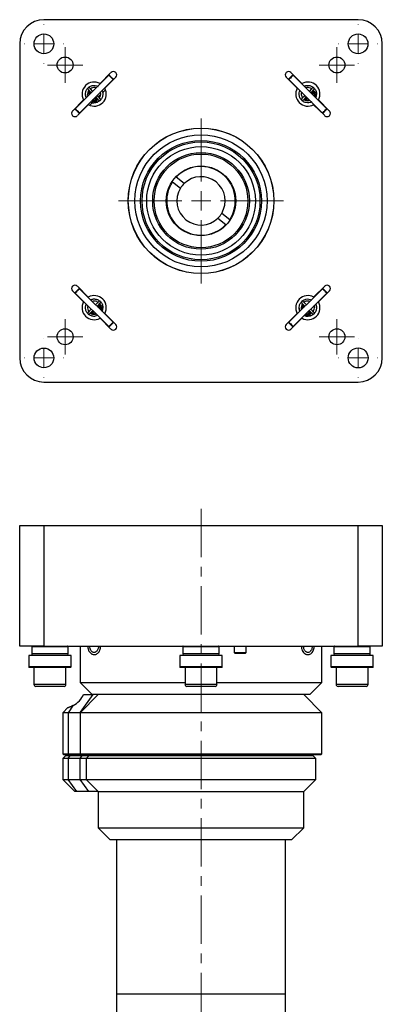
# Model space of a CAD drawing. Header units: inches. Extents: x 1.7 to 28, y 0.6 to 21.4.
# Tile 4 of 5: x 14.5 to 18.3, y 11.2 to 21.4. Entities that reach past the tile are written whole.
import ezdxf

# ---------------------------------------------------------------- set-up
doc = ezdxf.new("R2010")
doc.units = ezdxf.units.IN
doc.header["$MEASUREMENT"] = 0
doc.linetypes.add('CENTERX2', pattern=[0.8, 0.5, -0.1, 0.1, -0.1])

# ---------------------------------------------------------------- blocks, each defined once
blk = doc.blocks.new('SW_CENTERMARKSYMBOL_0')
at = {"color": 0, "linetype": 'Continuous', "lineweight": 18}
for p, q in [((0, 0.2), (0, 0.2025)), ((-0.2, 0), (-0.2025, 0)), ((0, 0), (-0.1, 0)), ((0, 0), (0, 0.1)), ((0, 0), (0, -0.1)), ((0, 0), (0.1, 0)), ((0.2, 0), (0.2025, 0)), ((0, -0.2), (0, -0.2025))]:
    blk.add_line(p, q, dxfattribs=at)
blk = doc.blocks.new('SW_CENTERMARKSYMBOL_1')
at = {"color": 0, "linetype": 'Continuous', "lineweight": 18}
for p, q in [((0, 0.1), (0, 0.183)), ((-0.1, 0), (-0.183, 0)), ((0, 0), (-0.1, 0)), ((0, 0), (0, 0.1)), ((0, 0), (0, -0.1)), ((0, 0), (0.1, 0)), ((0.1, 0), (0.183, 0)), ((0, -0.1), (0, -0.183))]:
    blk.add_line(p, q, dxfattribs=at)
blk = doc.blocks.new('SW_CENTERMARKSYMBOL_2')
at = {"color": 0, "linetype": 'Continuous', "lineweight": 18}
for p, q in [((0, 0.1), (0, 0.183)), ((-0.1, 0), (-0.183, 0)), ((0, 0), (-0.1, 0)), ((0, 0), (0, 0.1)), ((0, 0), (0, -0.1)), ((0, 0), (0.1, 0)), ((0.1, 0), (0.183, 0)), ((0, -0.1), (0, -0.183))]:
    blk.add_line(p, q, dxfattribs=at)
blk = doc.blocks.new('SW_CENTERMARKSYMBOL_3')
at = {"color": 0, "linetype": 'Continuous', "lineweight": 18}
for p, q in [((0, 0.2), (0, 0.2025)), ((-0.2, 0), (-0.2025, 0)), ((0, 0), (-0.1, 0)), ((0, 0), (0, 0.1)), ((0, 0), (0, -0.1)), ((0, 0), (0.1, 0)), ((0.2, 0), (0.2025, 0)), ((0, -0.2), (0, -0.2025))]:
    blk.add_line(p, q, dxfattribs=at)
blk = doc.blocks.new('SW_CENTERMARKSYMBOL_4')
at = {"color": 0, "linetype": 'Continuous', "lineweight": 18}
for p, q in [((0, 0.2), (0, 0.2025)), ((-0.2, 0), (-0.2025, 0)), ((0, 0), (-0.1, 0)), ((0, 0), (0, 0.1)), ((0, 0), (0, -0.1)), ((0, 0), (0.1, 0)), ((0.2, 0), (0.2025, 0)), ((0, -0.2), (0, -0.2025))]:
    blk.add_line(p, q, dxfattribs=at)
blk = doc.blocks.new('SW_CENTERMARKSYMBOL_5')
at = {"color": 0, "linetype": 'Continuous', "lineweight": 18}
for p, q in [((0, 0.1), (0, 0.183)), ((-0.1, 0), (-0.183, 0)), ((0, 0), (-0.1, 0)), ((0, 0), (0, 0.1)), ((0, 0), (0, -0.1)), ((0, 0), (0.1, 0)), ((0.1, 0), (0.183, 0)), ((0, -0.1), (0, -0.183))]:
    blk.add_line(p, q, dxfattribs=at)
blk = doc.blocks.new('SW_CENTERMARKSYMBOL_6')
at = {"color": 0, "linetype": 'Continuous', "lineweight": 18}
for p, q in [((0, 0.1), (0, 0.183)), ((-0.1, 0), (-0.183, 0)), ((0, 0), (-0.1, 0)), ((0, 0), (0, 0.1)), ((0, 0), (0, -0.1)), ((0, 0), (0.1, 0)), ((0.1, 0), (0.183, 0)), ((0, -0.1), (0, -0.183))]:
    blk.add_line(p, q, dxfattribs=at)
blk = doc.blocks.new('SW_CENTERMARKSYMBOL_7')
at = {"color": 0, "linetype": 'Continuous', "lineweight": 18}
for p, q in [((0, 0.2), (0, 0.2025)), ((-0.2, 0), (-0.2025, 0)), ((0, 0), (-0.1, 0)), ((0, 0), (0, 0.1)), ((0, 0), (0, -0.1)), ((0, 0), (0.1, 0)), ((0.2, 0), (0.2025, 0)), ((0, -0.2), (0, -0.2025))]:
    blk.add_line(p, q, dxfattribs=at)
blk = doc.blocks.new('SW_CENTERMARKSYMBOL_8')
at = {"color": 0, "linetype": 'Continuous', "lineweight": 18}
for p, q in [((0, 0.2), (0, 0.8535)), ((-0.2, 0), (-0.8535, 0)), ((0, 0), (-0.1, 0)), ((0, 0), (0, 0.1)), ((0, 0), (0, -0.1)), ((0, 0), (0.1, 0)), ((0.2, 0), (0.8535, 0)), ((0, -0.2), (0, -0.8535))]:
    blk.add_line(p, q, dxfattribs=at)

msp = doc.modelspace()

# ---------------------------------------------------------------- linework, layer by layer
at = {"color": 7, "linetype": 'Continuous', "lineweight": 25}
for p, q in [((18.042, 21.438), (14.792, 21.438)), ((14.542, 21.188), (14.542, 17.938)), ((18.292, 17.938), (18.292, 21.188)), ((15.486, 20.891), (15.373, 20.777)), ((17.461, 20.777), (17.347, 20.891)), ((15.463, 20.863), (15.117, 20.517)), ((15.161, 20.472), (15.507, 20.819)), ((15.421, 20.728), (15.535, 20.842)), ((15.47, 20.863), (15.463, 20.863)), ((15.507, 20.819), (15.507, 20.826)), ((17.299, 20.842), (17.412, 20.728)), ((17.326, 20.826), (17.326, 20.819)), ((17.326, 20.819), (17.673, 20.472)), ((17.371, 20.863), (17.364, 20.863)), ((17.717, 20.517), (17.371, 20.863)), ((15.373, 20.777), (15.375, 20.775)), ((15.379, 20.678), (15.376, 20.69)), ((15.398, 20.692), (15.401, 20.682)), ((15.429, 20.713), (15.4, 20.685)), ((15.42, 20.731), (15.421, 20.728)), ((17.412, 20.728), (17.414, 20.731)), ((17.458, 20.775), (17.461, 20.777)), ((17.498, 20.754), (17.508, 20.757)), ((17.511, 20.735), (17.499, 20.731)), ((17.583, 20.697), (17.576, 20.707)), ((15.203, 20.607), (15.089, 20.493)), ((15.204, 20.604), (15.203, 20.607)), ((15.27, 20.678), (15.276, 20.676)), ((15.274, 20.587), (15.294, 20.579)), ((15.299, 20.601), (15.291, 20.604)), ((15.32, 20.632), (15.323, 20.625)), ((15.342, 20.607), (15.351, 20.613)), ((15.379, 20.663), (15.355, 20.64)), ((17.511, 20.625), (17.513, 20.632)), ((17.558, 20.676), (17.564, 20.678)), ((17.588, 20.654), (17.586, 20.647)), ((17.603, 20.63), (17.61, 20.65)), ((17.631, 20.607), (17.629, 20.604)), ((17.745, 20.493), (17.631, 20.607)), ((15.117, 20.517), (15.117, 20.509)), ((15.138, 20.445), (15.251, 20.558)), ((15.251, 20.558), (15.249, 20.56)), ((15.294, 20.58), (15.266, 20.552)), ((17.585, 20.56), (17.582, 20.558)), ((17.582, 20.558), (17.696, 20.445)), ((17.717, 20.509), (17.717, 20.517)), ((15.154, 20.472), (15.161, 20.472)), ((17.673, 20.472), (17.68, 20.472)), ((16.243, 19.743), (16.161, 19.808)), ((16.121, 19.76), (16.204, 19.694)), ((16.592, 19.385), (16.675, 19.319)), ((16.714, 19.368), (16.631, 19.434)), ((15.251, 18.567), (15.138, 18.681)), ((15.153, 18.653), (15.154, 18.653)), ((15.161, 18.653), (15.154, 18.653)), ((15.507, 18.307), (15.161, 18.653)), ((17.673, 18.653), (17.326, 18.307)), ((17.696, 18.681), (17.582, 18.567)), ((17.68, 18.653), (17.673, 18.653)), ((15.089, 18.632), (15.203, 18.519)), ((15.117, 18.616), (15.117, 18.609)), ((15.117, 18.609), (15.463, 18.263)), ((15.249, 18.566), (15.251, 18.567)), ((15.288, 18.544), (15.298, 18.547)), ((17.371, 18.263), (17.717, 18.609)), ((17.582, 18.567), (17.585, 18.566)), ((17.631, 18.519), (17.745, 18.632)), ((17.717, 18.609), (17.717, 18.616)), ((15.203, 18.519), (15.204, 18.521)), ((15.301, 18.525), (15.289, 18.521)), ((15.348, 18.466), (15.354, 18.469)), ((15.373, 18.488), (15.366, 18.497)), ((15.377, 18.441), (15.379, 18.452)), ((15.379, 18.445), (15.377, 18.439)), ((17.479, 18.469), (17.486, 18.466)), ((17.589, 18.469), (17.585, 18.48)), ((17.589, 18.469), (17.589, 18.461)), ((17.608, 18.482), (17.611, 18.472)), ((17.629, 18.521), (17.631, 18.519)), ((15.301, 18.416), (15.304, 18.422)), ((15.375, 18.35), (15.373, 18.349)), ((15.373, 18.349), (15.486, 18.235)), ((15.393, 18.42), (15.4, 18.44)), ((15.421, 18.397), (15.42, 18.395)), ((15.535, 18.284), (15.421, 18.397)), ((17.412, 18.397), (17.299, 18.284)), ((17.347, 18.235), (17.461, 18.349)), ((17.414, 18.395), (17.412, 18.397)), ((17.461, 18.349), (17.458, 18.35)), ((17.484, 18.377), (17.504, 18.37)), ((17.508, 18.391), (17.501, 18.394)), ((17.53, 18.422), (17.533, 18.416)), ((17.551, 18.397), (17.561, 18.404)), ((15.463, 18.263), (15.47, 18.263)), ((15.507, 18.3), (15.507, 18.307)), ((15.507, 18.306), (15.507, 18.307)), ((17.326, 18.307), (17.326, 18.3)), ((17.364, 18.263), (17.371, 18.263)), ((14.792, 17.688), (18.042, 17.688)), ((14.542, 14.955), (14.542, 16.205)), ((14.542, 16.205), (14.792, 16.205)), ((14.792, 16.205), (14.792, 14.955)), ((14.792, 16.205), (18.042, 16.205)), ((18.042, 14.955), (18.042, 16.205)), ((18.042, 16.205), (18.292, 16.205)), ((18.292, 16.205), (18.292, 14.955)), ((14.792, 14.955), (14.542, 14.955)), ((14.667, 14.95), (14.667, 14.876)), ((14.792, 14.955), (18.042, 14.955)), ((15.042, 14.876), (15.042, 14.95)), ((15.167, 14.955), (15.167, 14.58)), ((16.229, 14.95), (16.229, 14.876)), ((16.604, 14.876), (16.604, 14.95)), ((16.759, 14.955), (16.759, 14.89)), ((16.759, 14.89), (16.769, 14.88)), ((16.759, 14.89), (16.837, 14.89)), ((16.835, 14.88), (16.769, 14.88)), ((16.874, 14.88), (16.835, 14.88)), ((16.837, 14.89), (16.884, 14.89)), ((16.874, 14.88), (16.884, 14.89)), ((16.884, 14.89), (16.884, 14.955)), ((17.667, 14.58), (17.667, 14.955)), ((17.792, 14.95), (17.792, 14.876)), ((18.292, 14.955), (18.042, 14.955)), ((18.167, 14.876), (18.167, 14.95)), ((14.636, 14.86), (14.636, 14.74)), ((15.073, 14.86), (14.636, 14.86)), ((15.073, 14.74), (15.073, 14.86)), ((16.198, 14.86), (16.198, 14.74)), ((16.636, 14.86), (16.198, 14.86)), ((16.636, 14.74), (16.636, 14.86)), ((17.761, 14.86), (17.761, 14.74)), ((18.198, 14.86), (17.761, 14.86)), ((18.198, 14.74), (18.198, 14.86)), ((15.068, 14.735), (14.641, 14.735)), ((14.689, 14.735), (14.689, 14.558)), ((15.02, 14.558), (15.02, 14.735)), ((16.631, 14.735), (16.203, 14.735)), ((16.252, 14.735), (16.252, 14.558)), ((16.582, 14.558), (16.582, 14.735)), ((18.193, 14.735), (17.766, 14.735)), ((17.814, 14.735), (17.814, 14.558)), ((18.145, 14.558), (18.145, 14.735)), ((15.167, 14.58), (15.292, 14.455)), ((15.167, 14.58), (16.252, 14.58)), ((16.582, 14.58), (17.667, 14.58)), ((17.542, 14.455), (17.667, 14.58)), ((14.976, 14.538), (14.709, 14.538)), ((15, 14.538), (14.976, 14.538)), ((16.553, 14.538), (16.271, 14.538)), ((16.563, 14.538), (16.553, 14.538)), ((18.125, 14.538), (17.834, 14.538)), ((15.354, 14.455), (15.167, 14.267)), ((15.201, 14.455), (15.292, 14.455)), ((16.417, 14.455), (15.292, 14.455)), ((17.542, 14.455), (16.417, 14.455)), ((17.667, 14.267), (17.479, 14.455)), ((15.039, 14.319), (14.988, 14.267)), ((14.988, 14.267), (14.988, 13.84)), ((15.042, 14.267), (14.988, 14.267)), ((15.096, 14.343), (15.042, 14.267)), ((15.167, 14.267), (15.042, 14.267)), ((15.042, 14.267), (15.042, 13.84)), ((15.167, 14.267), (15.167, 13.84)), ((17.667, 14.267), (15.167, 14.267)), ((17.667, 13.84), (17.667, 14.267)), ((14.988, 13.84), (14.998, 13.83)), ((14.988, 13.84), (15.042, 13.84)), ((15.019, 13.825), (14.988, 13.793)), ((14.988, 13.793), (14.988, 13.575)), ((15.042, 13.793), (14.988, 13.793)), ((15.049, 13.83), (14.998, 13.83)), ((15.019, 13.825), (15.064, 13.825)), ((15.042, 13.84), (15.167, 13.84)), ((15.049, 13.83), (15.042, 13.84)), ((15.042, 13.793), (15.064, 13.825)), ((15.167, 13.793), (15.042, 13.793)), ((15.042, 13.793), (15.042, 13.575)), ((15.175, 13.83), (15.049, 13.83)), ((15.064, 13.825), (15.189, 13.825)), ((15.167, 13.84), (15.177, 13.83)), ((15.167, 13.84), (17.667, 13.84)), ((15.167, 13.793), (15.189, 13.825)), ((15.229, 13.793), (15.167, 13.793)), ((15.167, 13.575), (15.167, 13.793)), ((17.657, 13.83), (15.177, 13.83)), ((15.189, 13.825), (15.261, 13.825)), ((15.261, 13.825), (15.229, 13.793)), ((15.229, 13.793), (15.229, 13.575)), ((17.604, 13.793), (15.229, 13.793)), ((15.261, 13.825), (17.573, 13.825)), ((15.337, 13.83), (15.337, 13.825)), ((15.337, 13.825), (15.337, 13.83)), ((17.497, 13.825), (17.497, 13.83)), ((17.604, 13.793), (17.573, 13.825)), ((17.604, 13.575), (17.604, 13.793)), ((17.657, 13.83), (17.667, 13.84)), ((14.988, 13.575), (15.113, 13.45)), ((14.988, 13.575), (15.042, 13.575)), ((15.131, 13.45), (15.042, 13.575)), ((15.042, 13.575), (15.167, 13.575)), ((15.256, 13.45), (15.167, 13.575)), ((15.167, 13.575), (15.229, 13.575)), ((15.229, 13.575), (15.354, 13.45)), ((15.229, 13.575), (17.604, 13.575)), ((17.479, 13.45), (17.604, 13.575)), ((15.131, 13.45), (15.113, 13.45)), ((15.256, 13.45), (15.131, 13.45)), ((15.354, 13.45), (15.256, 13.45)), ((15.354, 13.45), (15.354, 13.075)), ((15.354, 13.45), (17.479, 13.45)), ((17.479, 13.075), (17.479, 13.45)), ((15.354, 13.075), (15.479, 12.95)), ((15.354, 13.075), (17.479, 13.075)), ((17.354, 12.95), (17.479, 13.075)), ((17.354, 12.95), (15.479, 12.95)), ((15.542, 12.95), (15.542, 11.353)), ((17.292, 11.353), (17.292, 12.95)), ((15.542, 11.353), (15.542, 9.853)), ((15.798, 11.353), (15.542, 11.353)), ((17.292, 11.353), (15.542, 11.353)), ((17.292, 11.353), (15.798, 11.353)), ((17.292, 9.853), (17.292, 11.353))]:
    msp.add_line(p, q, dxfattribs=at)
at = {"color": 8, "linetype": 'Continuous', "lineweight": 25}
for p, q in [((15.275, 20.689), (15.275, 20.689)), ((17.557, 20.687), (17.565, 20.69)), ((15.296, 20.59), (15.284, 20.595)), ((15.332, 20.632), (15.334, 20.624)), ((17.501, 20.631), (17.501, 20.631)), ((17.599, 20.651), (17.594, 20.639)), ((15.347, 18.478), (15.356, 18.48)), ((15.389, 18.442), (15.385, 18.43)), ((17.485, 18.479), (17.485, 18.479)), ((15.291, 18.421), (15.291, 18.421)), ((17.505, 18.381), (17.493, 18.385)), ((17.542, 18.423), (17.544, 18.414)), ((15.042, 14.95), (14.667, 14.95)), ((15.042, 14.876), (14.667, 14.876)), ((16.604, 14.95), (16.229, 14.95)), ((16.604, 14.876), (16.229, 14.876)), ((18.167, 14.95), (17.792, 14.95)), ((18.167, 14.876), (17.792, 14.876)), ((15.073, 14.74), (14.636, 14.74)), ((16.636, 14.74), (16.198, 14.74)), ((18.198, 14.74), (17.761, 14.74)), ((14.992, 14.558), (14.689, 14.558)), ((15.02, 14.558), (14.992, 14.558)), ((16.571, 14.558), (16.252, 14.558)), ((16.582, 14.558), (16.571, 14.558)), ((18.145, 14.558), (17.814, 14.558)), ((15.171, 14.271), (15.301, 14.455)), ((15.175, 13.83), (15.171, 13.836))]:
    msp.add_line(p, q, dxfattribs=at)
at = {"color": 7, "linetype": 'CENTERX2', "lineweight": 18}
msp.add_line((16.417, 16.375), (16.417, 5.418), dxfattribs=at)
at = {"color": 7, "linetype": 'Continuous', "lineweight": 25, "flags": 128}
for points in [[(15.507, 20.819), (15.507, 20.819), (15.504, 20.822), (15.498, 20.828), (15.49, 20.836), (15.481, 20.845), (15.473, 20.853), (15.467, 20.859), (15.464, 20.863), (15.463, 20.863)], [(15.47, 20.863), (15.471, 20.863), (15.474, 20.86), (15.479, 20.855), (15.485, 20.848), (15.493, 20.841), (15.499, 20.834), (15.504, 20.829), (15.507, 20.826), (15.507, 20.826)], [(17.371, 20.863), (17.369, 20.862), (17.365, 20.857), (17.358, 20.85), (17.349, 20.842), (17.341, 20.833), (17.333, 20.826), (17.328, 20.821), (17.326, 20.819), (17.326, 20.819)], [(17.326, 20.826), (17.326, 20.826), (17.328, 20.828), (17.332, 20.832), (17.338, 20.838), (17.346, 20.845), (17.353, 20.852), (17.358, 20.858), (17.362, 20.862), (17.364, 20.863)], [(15.248, 20.716), (15.252, 20.712), (15.261, 20.703), (15.276, 20.688), (15.282, 20.682)], [(15.298, 20.698), (15.292, 20.703), (15.277, 20.718), (15.267, 20.728), (15.264, 20.731)], [(17.57, 20.731), (17.566, 20.728), (17.557, 20.718), (17.542, 20.703), (17.536, 20.698)], [(17.552, 20.682), (17.557, 20.688), (17.572, 20.703), (17.582, 20.712), (17.585, 20.716)], [(15.326, 20.638), (15.332, 20.632), (15.347, 20.617), (15.357, 20.607), (15.36, 20.604)], [(15.376, 20.62), (15.372, 20.623), (15.363, 20.633), (15.348, 20.648), (15.342, 20.653)], [(17.492, 20.653), (17.486, 20.648), (17.471, 20.633), (17.461, 20.623), (17.458, 20.62)], [(17.474, 20.604), (17.477, 20.607), (17.487, 20.617), (17.502, 20.632), (17.507, 20.638)], [(15.117, 20.517), (15.117, 20.516), (15.121, 20.513), (15.127, 20.506), (15.135, 20.498), (15.143, 20.49), (15.151, 20.482), (15.157, 20.476), (15.161, 20.473), (15.161, 20.472)], [(15.154, 20.472), (15.153, 20.473), (15.151, 20.475), (15.146, 20.48), (15.139, 20.487), (15.132, 20.494), (15.125, 20.501), (15.12, 20.506), (15.117, 20.509), (15.117, 20.509)], [(17.673, 20.472), (17.673, 20.472), (17.675, 20.474), (17.68, 20.479), (17.687, 20.487), (17.696, 20.495), (17.704, 20.504), (17.711, 20.511), (17.716, 20.515), (17.717, 20.517)], [(17.717, 20.509), (17.716, 20.508), (17.712, 20.504), (17.706, 20.499), (17.699, 20.492), (17.692, 20.484), (17.686, 20.478), (17.682, 20.474), (17.68, 20.472), (17.68, 20.472)], [(15.161, 18.653), (15.16, 18.653), (15.157, 18.65), (15.151, 18.643), (15.143, 18.636), (15.134, 18.627), (15.126, 18.619), (15.12, 18.613), (15.117, 18.61), (15.117, 18.609)], [(15.117, 18.616), (15.117, 18.617), (15.12, 18.619), (15.125, 18.624), (15.132, 18.631), (15.139, 18.638), (15.146, 18.645), (15.151, 18.65), (15.153, 18.653)], [(17.717, 18.609), (17.717, 18.609), (17.714, 18.613), (17.708, 18.619), (17.7, 18.627), (17.691, 18.635), (17.683, 18.643), (17.677, 18.649), (17.673, 18.653), (17.673, 18.653)], [(17.68, 18.653), (17.68, 18.653), (17.683, 18.65), (17.688, 18.645), (17.695, 18.638), (17.702, 18.631), (17.709, 18.624), (17.714, 18.619), (17.717, 18.617), (17.717, 18.616)], [(15.282, 18.444), (15.276, 18.438), (15.261, 18.423), (15.252, 18.413), (15.248, 18.41)], [(15.36, 18.522), (15.357, 18.518), (15.347, 18.509), (15.332, 18.494), (15.326, 18.488)], [(15.342, 18.472), (15.348, 18.478), (15.363, 18.493), (15.372, 18.503), (15.376, 18.506)], [(17.458, 18.506), (17.461, 18.503), (17.471, 18.493), (17.486, 18.478), (17.492, 18.472)], [(17.507, 18.488), (17.502, 18.494), (17.487, 18.509), (17.477, 18.518), (17.474, 18.522)], [(17.585, 18.41), (17.582, 18.413), (17.572, 18.423), (17.557, 18.438), (17.552, 18.444)], [(15.264, 18.394), (15.267, 18.398), (15.277, 18.407), (15.292, 18.422), (15.298, 18.428)], [(17.536, 18.428), (17.542, 18.422), (17.557, 18.407), (17.566, 18.398), (17.57, 18.394)], [(15.463, 18.263), (15.464, 18.263), (15.467, 18.266), (15.473, 18.272), (15.481, 18.28), (15.49, 18.289), (15.497, 18.297), (15.504, 18.303), (15.507, 18.306)], [(15.507, 18.3), (15.507, 18.299), (15.504, 18.297), (15.499, 18.292), (15.492, 18.285), (15.485, 18.278), (15.478, 18.271), (15.473, 18.266), (15.471, 18.263), (15.47, 18.263)], [(17.326, 18.307), (17.327, 18.306), (17.33, 18.303), (17.337, 18.297), (17.345, 18.289), (17.353, 18.28), (17.361, 18.272), (17.367, 18.266), (17.37, 18.263), (17.371, 18.263)], [(17.364, 18.263), (17.363, 18.263), (17.361, 18.266), (17.356, 18.271), (17.349, 18.277), (17.342, 18.285), (17.335, 18.291), (17.33, 18.296), (17.327, 18.299), (17.326, 18.3)], [(14.667, 14.876), (14.668, 14.861), (14.669, 14.86)], [(15.04, 14.86), (15.04, 14.861), (15.042, 14.876)], [(16.229, 14.876), (16.231, 14.861), (16.231, 14.86)], [(16.603, 14.86), (16.603, 14.861), (16.604, 14.876)], [(17.792, 14.876), (17.793, 14.861), (17.794, 14.86)], [(18.165, 14.86), (18.165, 14.861), (18.167, 14.876)]]:
    msp.add_lwpolyline(points, dxfattribs=at)
at = {"color": 8, "linetype": 'Continuous', "lineweight": 25, "flags": 128}
for points in [[(15.27, 20.678), (15.271, 20.679), (15.273, 20.681), (15.274, 20.685), (15.275, 20.689)], [(17.565, 20.69), (17.564, 20.694), (17.564, 20.694)], [(17.565, 20.69), (17.566, 20.686), (17.566, 20.682), (17.565, 20.68), (17.564, 20.678), (17.564, 20.678)], [(15.334, 20.624), (15.33, 20.624), (15.326, 20.624), (15.324, 20.624), (15.323, 20.625), (15.323, 20.625)], [(15.334, 20.624), (15.338, 20.625), (15.339, 20.625)], [(17.511, 20.625), (17.51, 20.627), (17.508, 20.628), (17.505, 20.63), (17.501, 20.631)], [(15.356, 18.48), (15.355, 18.484), (15.354, 18.485)], [(15.356, 18.48), (15.356, 18.476), (15.356, 18.472), (15.356, 18.47), (15.354, 18.469), (15.354, 18.469)], [(17.479, 18.469), (17.481, 18.469), (17.482, 18.471), (17.484, 18.475), (17.485, 18.479)], [(15.301, 18.416), (15.301, 18.417), (15.299, 18.419), (15.295, 18.42), (15.291, 18.421)], [(17.544, 18.414), (17.54, 18.414), (17.536, 18.414), (17.534, 18.414), (17.533, 18.416), (17.533, 18.416)], [(17.544, 18.414), (17.548, 18.415), (17.549, 18.416)]]:
    msp.add_lwpolyline(points, dxfattribs=at)
at = {"color": 7, "linetype": 'Continuous', "lineweight": 25}
for centre, radius in [((14.792, 21.188), 0.102), ((18.042, 21.188), 0.102), ((15.011, 20.969), 0.0827), ((17.823, 20.969), 0.0827), ((16.417, 19.563), 0.753), ((16.417, 19.563), 0.752), ((16.417, 19.563), 0.683), ((16.417, 19.563), 0.625), ((16.417, 19.563), 0.61), ((16.417, 19.563), 0.562), ((16.417, 19.563), 0.5), ((16.417, 19.563), 0.485), ((16.417, 19.563), 0.36), ((15.011, 18.157), 0.0827), ((17.823, 18.157), 0.0827), ((14.792, 17.938), 0.102), ((18.042, 17.938), 0.103)]:
    msp.add_circle(centre, radius, dxfattribs=at)
for centre, radius, start, end in [((14.792, 21.188), 0.25, 90, 180), ((18.042, 21.188), 0.25, 0, 90), ((15.511, 20.866), 0.0345, 315, 135), ((17.323, 20.866), 0.0345, 45, 225), ((15.312, 20.668), 0.125, 61.0216, 208.9784), ((17.522, 20.668), 0.125, 331.0216, 118.9784), ((15.256, 20.724), 0.011, 45, 225), ((15.312, 20.668), 0.125, 241.0216, 28.9784), ((17.522, 20.668), 0.125, 151.0216, 298.9784), ((17.466, 20.612), 0.011, 135, 315), ((15.113, 20.469), 0.0345, 135, 315), ((17.72, 20.469), 0.0345, 225, 45), ((16.417, 19.563), 0.355, 326.7308, 136.2254), ((16.417, 19.563), 0.25, 328.9477, 134.0085), ((16.417, 19.563), 0.355, 146.3258, 316.6304), ((16.417, 19.563), 0.25, 148.3702, 314.586), ((16.417, 19.563), 0.25, 134.0085, 148.3702), ((16.417, 19.563), 0.25, 314.586, 328.9477), ((15.113, 18.657), 0.0345, 45, 225), ((17.72, 18.657), 0.0345, 315, 135), ((15.312, 18.458), 0.125, 331.0216, 118.9784), ((17.522, 18.458), 0.125, 61.0216, 208.9784), ((15.312, 18.458), 0.125, 151.0216, 298.9784), ((17.466, 18.514), 0.011, 45, 225), ((17.522, 18.458), 0.125, 241.0216, 28.9784), ((15.256, 18.402), 0.011, 135, 315), ((15.511, 18.259), 0.0345, 225, 45), ((17.323, 18.259), 0.0345, 135, 315), ((14.792, 17.938), 0.25, 180, 270), ((18.042, 17.938), 0.25, 270, 0), ((14.672, 14.95), 0.005, 90, 180), ((15.037, 14.95), 0.005, 0, 90), ((16.234, 14.95), 0.005, 90, 180), ((16.599, 14.95), 0.005, 0, 90), ((17.797, 14.95), 0.005, 90, 180), ((18.162, 14.95), 0.005, 0, 90), ((14.641, 14.74), 0.005, 180, 270), ((15.068, 14.74), 0.005, 270, 0), ((16.203, 14.74), 0.005, 180, 270), ((16.631, 14.74), 0.005, 270, 0), ((17.766, 14.74), 0.005, 180, 270), ((18.193, 14.74), 0.005, 270, 0), ((14.709, 14.558), 0.0197, 180, 270), ((15, 14.558), 0.0197, 270, 0), ((16.271, 14.558), 0.0197, 180, 270), ((16.563, 14.558), 0.0197, 270, 0), ((17.834, 14.558), 0.0197, 180, 270), ((18.125, 14.558), 0.0197, 270, 0)]:
    msp.add_arc(centre, radius, start, end, dxfattribs=at)
at = {"color": 8, "linetype": 'Continuous', "lineweight": 25}
for centre, radius, start, end in [((15.327, 20.58), 0.0332, 162.2898, 181.3847), ((15.344, 20.583), 0.0488, 158.7986, 171.7746), ((17.606, 20.7), 0.0488, 248.7994, 261.7746), ((17.609, 20.682), 0.0323, 252.0321, 271.6424), ((15.396, 18.49), 0.0488, 248.7986, 261.7746), ((15.399, 18.473), 0.0332, 252.2898, 271.3847), ((17.536, 18.371), 0.0323, 162.0321, 181.6424), ((17.554, 18.374), 0.0488, 158.7994, 171.7746)]:
    msp.add_arc(centre, radius, start, end, dxfattribs=at)
at = {"color": 7, "linetype": 'Continuous', "lineweight": 25}
msp.add_ellipse((15.122, 14.417), major_axis=(0.0768, 0.0768), ratio=0.411261, start_param=4.000559, end_param=5.571355, dxfattribs=at)
for points, knots in [([(15.231, 20.631), (15.228, 20.639), (15.22, 20.657), (15.223, 20.689), (15.236, 20.72), (15.26, 20.744), (15.29, 20.757), (15.323, 20.759), (15.343, 20.751), (15.353, 20.748)], [0, 0, 0, 0, 0.11791, 0.266978, 0.416046, 0.565113, 0.714181, 0.863249, 1, 1, 1, 1]), ([(15.257, 20.707), (15.257, 20.707), (15.25, 20.701), (15.245, 20.683), (15.242, 20.663), (15.247, 20.651), (15.248, 20.648)], [0, 0, 0, 0, 0.0245736, 0.4232173, 0.8218613, 1, 1, 1, 1]), ([(15.263, 20.701), (15.261, 20.701), (15.257, 20.7), (15.253, 20.699), (15.252, 20.698)], [0, 0, 0, 0, 0.669498, 1, 1, 1, 1]), ([(15.332, 20.732), (15.328, 20.733), (15.317, 20.737), (15.296, 20.735), (15.279, 20.729), (15.273, 20.723), (15.273, 20.723)], [0, 0, 0, 0, 0.181482, 0.580139, 0.978796, 1, 1, 1, 1]), ([(15.393, 20.704), (15.394, 20.702), (15.402, 20.69), (15.403, 20.665), (15.397, 20.632), (15.378, 20.604), (15.351, 20.585), (15.326, 20.576), (15.311, 20.579), (15.307, 20.579)], [0, 0, 0, 0, 0.044263, 0.223569, 0.402875, 0.582181, 0.761487, 0.940793, 1, 1, 1, 1]), ([(15.366, 20.629), (15.369, 20.633), (15.377, 20.644), (15.382, 20.665), (15.378, 20.681), (15.377, 20.688)], [0, 0, 0, 0, 0.238888, 0.636492, 1, 1, 1, 1]), ([(17.562, 20.588), (17.553, 20.584), (17.533, 20.576), (17.5, 20.578), (17.47, 20.592), (17.446, 20.616), (17.432, 20.646), (17.43, 20.679), (17.438, 20.699), (17.442, 20.708)], [0, 0, 0, 0, 0.134223, 0.280534, 0.426844, 0.573155, 0.719466, 0.865777, 1, 1, 1, 1]), ([(17.458, 20.687), (17.456, 20.684), (17.452, 20.672), (17.455, 20.652), (17.46, 20.635), (17.466, 20.629), (17.467, 20.628)], [0, 0, 0, 0, 0.181482, 0.580138, 0.978795, 1, 1, 1, 1]), ([(17.485, 20.749), (17.487, 20.75), (17.499, 20.757), (17.525, 20.759), (17.557, 20.753), (17.586, 20.734), (17.605, 20.707), (17.613, 20.681), (17.611, 20.667), (17.61, 20.663)], [0, 0, 0, 0, 0.044263, 0.223569, 0.402875, 0.582181, 0.761487, 0.940793, 1, 1, 1, 1]), ([(17.561, 20.722), (17.557, 20.725), (17.546, 20.733), (17.524, 20.737), (17.509, 20.734), (17.501, 20.732)], [0, 0, 0, 0, 0.238888, 0.636493, 1, 1, 1, 1]), ([(17.565, 20.69), (17.568, 20.69), (17.574, 20.69), (17.582, 20.687), (17.589, 20.683), (17.596, 20.675), (17.6, 20.665), (17.599, 20.656), (17.599, 20.651)], [0, 0, 0, 0, 0.152365, 0.300722, 0.446836, 0.579556, 0.789228, 1, 1, 1, 1]), ([(17.585, 20.731), (17.584, 20.732), (17.582, 20.734), (17.579, 20.735), (17.575, 20.734), (17.572, 20.733), (17.57, 20.732), (17.57, 20.731)], [0, 0, 0, 0, 0.214739, 0.429481, 0.644224, 0.858965, 1, 1, 1, 1]), ([(17.61, 20.65), (17.61, 20.653), (17.611, 20.66), (17.609, 20.671), (17.605, 20.68), (17.599, 20.688), (17.59, 20.695), (17.581, 20.7), (17.574, 20.7), (17.57, 20.701)], [0, 0, 0, 0, 0.142852, 0.28081, 0.412442, 0.553155, 0.707761, 0.861251, 1, 1, 1, 1]), ([(17.585, 20.716), (17.586, 20.716), (17.587, 20.717), (17.588, 20.72), (17.589, 20.724), (17.588, 20.727), (17.587, 20.73), (17.586, 20.731), (17.585, 20.731)], [0, 0, 0, 0, 0.083651, 0.296092, 0.508539, 0.720982, 0.933424, 1, 1, 1, 1]), ([(15.223, 20.664), (15.223, 20.663), (15.222, 20.659), (15.223, 20.654), (15.224, 20.65)], [0, 0, 0, 0, 0.111084, 1, 1, 1, 1]), ([(15.245, 20.654), (15.245, 20.656), (15.245, 20.659), (15.246, 20.664), (15.247, 20.669), (15.25, 20.672), (15.254, 20.676), (15.259, 20.678), (15.264, 20.679), (15.268, 20.679), (15.27, 20.678)], [0, 0, 0, 0, 0.110085, 0.22103, 0.334417, 0.452609, 0.569966, 0.708027, 0.856219, 1, 1, 1, 1]), ([(15.291, 20.603), (15.292, 20.603), (15.296, 20.601), (15.301, 20.601), (15.306, 20.601)], [0, 0, 0, 0, 0.0401366, 1, 1, 1, 1]), ([(15.294, 20.579), (15.298, 20.579), (15.305, 20.578), (15.315, 20.58), (15.324, 20.584), (15.333, 20.59), (15.339, 20.599), (15.344, 20.609), (15.345, 20.616), (15.345, 20.619)], [0, 0, 0, 0, 0.142852, 0.28081, 0.412442, 0.553155, 0.707761, 0.861252, 1, 1, 1, 1]), ([(15.334, 20.624), (15.334, 20.621), (15.334, 20.615), (15.332, 20.607), (15.327, 20.6), (15.32, 20.594), (15.309, 20.589), (15.3, 20.59), (15.296, 20.59)], [0, 0, 0, 0, 0.152365, 0.300722, 0.446835, 0.579556, 0.789226, 1, 1, 1, 1]), ([(15.323, 20.625), (15.323, 20.624), (15.323, 20.62), (15.322, 20.614), (15.32, 20.61), (15.316, 20.606), (15.312, 20.603), (15.308, 20.601), (15.303, 20.6), (15.3, 20.601), (15.299, 20.601)], [0, 0, 0, 0, 0.140402, 0.287556, 0.433989, 0.569994, 0.684893, 0.789543, 0.895237, 1, 1, 1, 1]), ([(15.36, 20.604), (15.36, 20.604), (15.361, 20.603), (15.364, 20.601), (15.368, 20.601), (15.372, 20.601), (15.374, 20.603), (15.375, 20.604), (15.376, 20.604)], [0, 0, 0, 0, 0.0836541, 0.296095, 0.5085379, 0.7209813, 0.9334267, 1, 1, 1, 1]), ([(15.376, 20.604), (15.376, 20.605), (15.378, 20.607), (15.379, 20.611), (15.379, 20.614), (15.378, 20.618), (15.376, 20.619), (15.376, 20.62)], [0, 0, 0, 0, 0.214742, 0.429483, 0.644222, 0.858962, 1, 1, 1, 1]), ([(17.482, 20.613), (17.483, 20.612), (17.489, 20.606), (17.506, 20.601), (17.527, 20.598), (17.538, 20.602), (17.541, 20.604)], [0, 0, 0, 0, 0.024572, 0.423216, 0.821861, 1, 1, 1, 1]), ([(17.489, 20.619), (17.489, 20.616), (17.489, 20.612), (17.491, 20.609), (17.491, 20.607)], [0, 0, 0, 0, 0.67953, 1, 1, 1, 1]), ([(17.535, 20.601), (17.534, 20.601), (17.53, 20.6), (17.525, 20.601), (17.521, 20.603), (17.517, 20.606), (17.514, 20.61), (17.511, 20.614), (17.51, 20.62), (17.511, 20.623), (17.511, 20.625)], [0, 0, 0, 0, 0.110085, 0.221028, 0.334416, 0.452609, 0.569965, 0.708027, 0.856217, 1, 1, 1, 1]), ([(17.564, 20.678), (17.566, 20.679), (17.57, 20.679), (17.575, 20.678), (17.58, 20.676), (17.584, 20.672), (17.587, 20.668), (17.588, 20.663), (17.589, 20.659), (17.589, 20.656), (17.588, 20.654)], [0, 0, 0, 0, 0.140401, 0.287557, 0.433987, 0.569993, 0.684893, 0.789544, 0.895237, 1, 1, 1, 1]), ([(17.586, 20.647), (17.587, 20.647), (17.589, 20.652), (17.589, 20.657), (17.588, 20.662)], [0, 0, 0, 0, 0.040139, 1, 1, 1, 1]), ([(15.275, 18.539), (15.278, 18.54), (15.289, 18.548), (15.315, 18.549), (15.348, 18.543), (15.376, 18.524), (15.395, 18.497), (15.403, 18.472), (15.401, 18.457), (15.401, 18.453)], [0, 0, 0, 0, 0.044263, 0.223569, 0.402875, 0.582181, 0.761487, 0.940793, 1, 1, 1, 1]), ([(17.441, 18.421), (17.437, 18.429), (17.43, 18.448), (17.432, 18.479), (17.446, 18.51), (17.47, 18.534), (17.5, 18.547), (17.533, 18.55), (17.553, 18.542), (17.562, 18.538)], [0, 0, 0, 0, 0.11791, 0.266978, 0.416045, 0.565113, 0.714181, 0.863248, 1, 1, 1, 1]), ([(15.349, 18.377), (15.341, 18.374), (15.322, 18.366), (15.291, 18.369), (15.26, 18.382), (15.236, 18.406), (15.223, 18.436), (15.22, 18.469), (15.228, 18.489), (15.232, 18.499)], [0, 0, 0, 0, 0.11791, 0.266978, 0.416046, 0.565113, 0.714181, 0.863249, 1, 1, 1, 1]), ([(15.248, 18.478), (15.247, 18.474), (15.242, 18.463), (15.245, 18.442), (15.25, 18.425), (15.257, 18.419), (15.257, 18.418)], [0, 0, 0, 0, 0.181482, 0.580139, 0.978796, 1, 1, 1, 1]), ([(15.351, 18.512), (15.347, 18.515), (15.336, 18.523), (15.315, 18.528), (15.299, 18.524), (15.292, 18.523)], [0, 0, 0, 0, 0.238888, 0.636492, 1, 1, 1, 1]), ([(15.354, 18.469), (15.356, 18.469), (15.36, 18.469), (15.365, 18.468), (15.37, 18.466), (15.374, 18.462), (15.377, 18.458), (15.379, 18.454), (15.379, 18.449), (15.379, 18.446), (15.379, 18.445)], [0, 0, 0, 0, 0.140401, 0.287557, 0.433989, 0.569994, 0.684893, 0.789543, 0.895237, 1, 1, 1, 1]), ([(15.356, 18.48), (15.359, 18.48), (15.365, 18.48), (15.373, 18.478), (15.38, 18.473), (15.386, 18.466), (15.391, 18.455), (15.39, 18.446), (15.389, 18.442)], [0, 0, 0, 0, 0.1523651, 0.3007221, 0.4468349, 0.5795556, 0.7892266, 1, 1, 1, 1]), ([(15.376, 18.522), (15.375, 18.522), (15.373, 18.524), (15.369, 18.525), (15.365, 18.525), (15.362, 18.524), (15.361, 18.522), (15.36, 18.522)], [0, 0, 0, 0, 0.214742, 0.429483, 0.644222, 0.858962, 1, 1, 1, 1]), ([(15.4, 18.44), (15.401, 18.444), (15.402, 18.451), (15.4, 18.461), (15.396, 18.47), (15.389, 18.479), (15.381, 18.485), (15.371, 18.49), (15.364, 18.491), (15.361, 18.491)], [0, 0, 0, 0, 0.142852, 0.28081, 0.412442, 0.553155, 0.707761, 0.861252, 1, 1, 1, 1]), ([(15.375, 18.506), (15.376, 18.506), (15.377, 18.507), (15.378, 18.51), (15.379, 18.514), (15.378, 18.518), (15.377, 18.52), (15.376, 18.521), (15.376, 18.522)], [0, 0, 0, 0, 0.0836541, 0.296095, 0.5085379, 0.7209813, 0.9334267, 1, 1, 1, 1]), ([(17.433, 18.454), (17.433, 18.454), (17.432, 18.449), (17.433, 18.444), (17.434, 18.44)], [0, 0, 0, 0, 0.146762, 1, 1, 1, 1]), ([(17.467, 18.497), (17.466, 18.497), (17.46, 18.491), (17.455, 18.474), (17.452, 18.453), (17.456, 18.442), (17.458, 18.438)], [0, 0, 0, 0, 0.024572, 0.423216, 0.821861, 1, 1, 1, 1]), ([(17.455, 18.445), (17.455, 18.446), (17.454, 18.449), (17.455, 18.454), (17.457, 18.459), (17.46, 18.463), (17.464, 18.466), (17.468, 18.468), (17.474, 18.469), (17.477, 18.469), (17.479, 18.469)], [0, 0, 0, 0, 0.110085, 0.221028, 0.334416, 0.452609, 0.569965, 0.708027, 0.856217, 1, 1, 1, 1]), ([(17.473, 18.491), (17.47, 18.491), (17.466, 18.491), (17.463, 18.489), (17.461, 18.489)], [0, 0, 0, 0, 0.67953, 1, 1, 1, 1]), ([(17.541, 18.522), (17.538, 18.523), (17.527, 18.528), (17.506, 18.525), (17.489, 18.52), (17.483, 18.513), (17.482, 18.513)], [0, 0, 0, 0, 0.181482, 0.580138, 0.978795, 1, 1, 1, 1]), ([(17.603, 18.495), (17.604, 18.492), (17.611, 18.481), (17.613, 18.455), (17.607, 18.422), (17.588, 18.394), (17.561, 18.375), (17.535, 18.367), (17.521, 18.369), (17.517, 18.369)], [0, 0, 0, 0, 0.044263, 0.223569, 0.402875, 0.582181, 0.761487, 0.940793, 1, 1, 1, 1]), ([(17.576, 18.419), (17.579, 18.423), (17.587, 18.434), (17.591, 18.455), (17.588, 18.471), (17.586, 18.478)], [0, 0, 0, 0, 0.238888, 0.636493, 1, 1, 1, 1]), ([(15.273, 18.403), (15.273, 18.403), (15.279, 18.396), (15.296, 18.391), (15.317, 18.388), (15.328, 18.393), (15.332, 18.394)], [0, 0, 0, 0, 0.0245736, 0.4232173, 0.8218612, 1, 1, 1, 1]), ([(15.279, 18.409), (15.279, 18.407), (15.279, 18.403), (15.281, 18.399), (15.281, 18.398)], [0, 0, 0, 0, 0.679529, 1, 1, 1, 1]), ([(15.326, 18.391), (15.324, 18.391), (15.321, 18.391), (15.316, 18.392), (15.311, 18.393), (15.307, 18.396), (15.304, 18.4), (15.302, 18.405), (15.301, 18.41), (15.301, 18.414), (15.301, 18.416)], [0, 0, 0, 0, 0.110085, 0.22103, 0.334417, 0.452609, 0.569966, 0.708027, 0.856219, 1, 1, 1, 1]), ([(17.501, 18.393), (17.501, 18.393), (17.506, 18.391), (17.511, 18.391), (17.516, 18.391)], [0, 0, 0, 0, 0.040139, 1, 1, 1, 1]), ([(17.504, 18.37), (17.507, 18.369), (17.514, 18.368), (17.525, 18.37), (17.534, 18.374), (17.542, 18.381), (17.549, 18.389), (17.554, 18.399), (17.554, 18.406), (17.555, 18.409)], [0, 0, 0, 0, 0.142852, 0.28081, 0.412442, 0.553155, 0.707761, 0.861251, 1, 1, 1, 1]), ([(17.544, 18.414), (17.544, 18.411), (17.544, 18.406), (17.541, 18.397), (17.537, 18.39), (17.529, 18.384), (17.519, 18.379), (17.51, 18.38), (17.505, 18.381)], [0, 0, 0, 0, 0.152365, 0.300722, 0.446836, 0.579556, 0.789228, 1, 1, 1, 1]), ([(17.533, 18.416), (17.533, 18.414), (17.533, 18.41), (17.532, 18.405), (17.53, 18.4), (17.526, 18.396), (17.522, 18.393), (17.517, 18.391), (17.513, 18.391), (17.51, 18.391), (17.508, 18.391)], [0, 0, 0, 0, 0.140401, 0.287557, 0.433987, 0.569993, 0.684893, 0.789544, 0.895237, 1, 1, 1, 1]), ([(17.57, 18.395), (17.57, 18.394), (17.571, 18.393), (17.574, 18.392), (17.578, 18.391), (17.581, 18.392), (17.584, 18.393), (17.585, 18.394), (17.585, 18.394)], [0, 0, 0, 0, 0.083651, 0.296092, 0.508539, 0.720982, 0.933424, 1, 1, 1, 1]), ([(17.585, 18.394), (17.586, 18.395), (17.588, 18.397), (17.589, 18.401), (17.588, 18.405), (17.587, 18.408), (17.586, 18.409), (17.585, 18.41)], [0, 0, 0, 0, 0.214739, 0.429481, 0.644224, 0.858965, 1, 1, 1, 1]), ([(15.247, 14.958), (15.247, 14.951), (15.247, 14.937), (15.251, 14.919), (15.258, 14.904), (15.267, 14.89), (15.279, 14.878), (15.295, 14.87), (15.311, 14.867), (15.328, 14.869), (15.344, 14.877), (15.357, 14.89), (15.368, 14.906), (15.375, 14.924), (15.378, 14.941), (15.378, 14.951), (15.378, 14.955)], [0, 0, 0, 0, 0.076374, 0.146233, 0.208713, 0.263153, 0.346996, 0.422102, 0.499576, 0.578438, 0.656777, 0.734355, 0.811216, 0.887519, 0.961963, 1, 1, 1, 1]), ([(15.357, 14.955), (15.357, 14.953), (15.357, 14.946), (15.354, 14.932), (15.348, 14.916), (15.339, 14.903), (15.329, 14.894), (15.319, 14.89), (15.308, 14.889), (15.297, 14.893), (15.287, 14.9), (15.277, 14.913), (15.269, 14.932), (15.268, 14.949), (15.267, 14.958)], [0, 0, 0, 0, 0.019505, 0.104686, 0.1895, 0.273734, 0.357301, 0.440279, 0.522914, 0.6059, 0.690023, 0.775886, 0.876667, 1, 1, 1, 1]), ([(17.457, 14.958), (17.457, 14.951), (17.456, 14.94), (17.46, 14.92), (17.469, 14.9), (17.483, 14.883), (17.499, 14.872), (17.517, 14.867), (17.535, 14.868), (17.553, 14.876), (17.567, 14.89), (17.578, 14.907), (17.585, 14.928), (17.589, 14.944), (17.588, 14.953), (17.588, 14.955)], [0, 0, 0, 0, 0.068275, 0.12913, 0.229765, 0.316401, 0.401774, 0.486224, 0.570684, 0.654703, 0.737834, 0.8201, 0.901763, 0.983086, 1, 1, 1, 1]), ([(17.566, 14.955), (17.566, 14.95), (17.566, 14.94), (17.562, 14.925), (17.555, 14.912), (17.547, 14.901), (17.535, 14.891), (17.522, 14.888), (17.509, 14.892), (17.499, 14.898), (17.49, 14.909), (17.483, 14.921), (17.478, 14.938), (17.477, 14.951), (17.477, 14.958)], [0, 0, 0, 0, 0.061267, 0.139474, 0.217291, 0.294586, 0.371312, 0.515227, 0.58323, 0.681097, 0.745297, 0.819764, 0.904626, 1, 1, 1, 1]), ([(15.039, 14.319), (15.039, 14.319), (15.039, 14.319), (15.04, 14.319), (15.041, 14.319), (15.044, 14.32), (15.047, 14.322), (15.051, 14.323), (15.056, 14.325), (15.062, 14.328), (15.068, 14.331), (15.075, 14.334), (15.082, 14.337), (15.087, 14.339), (15.091, 14.341), (15.095, 14.342), (15.096, 14.343)], [0, 0, 0, 0, 0.040482, 0.104077, 0.164021, 0.285902, 0.347968, 0.408843, 0.532507, 0.595405, 0.659197, 0.788707, 0.854522, 0.890738, 0.963471, 1, 1, 1, 1])]:
    msp.add_open_spline(points, degree=3, knots=knots, dxfattribs=at)
at = {"color": 8, "linetype": 'Continuous', "lineweight": 25}
for points, knots in [([(15.246, 20.683), (15.248, 20.685), (15.252, 20.687), (15.259, 20.69), (15.267, 20.691), (15.273, 20.689), (15.275, 20.689)], [0, 0, 0, 0, 0.181654, 0.46649, 0.744832, 1, 1, 1, 1]), ([(17.505, 20.603), (17.505, 20.604), (17.502, 20.608), (17.5, 20.615), (17.499, 20.623), (17.5, 20.628), (17.501, 20.631)], [0, 0, 0, 0, 0.1560751, 0.4498137, 0.736858, 1, 1, 1, 1]), ([(17.457, 18.474), (17.458, 18.475), (17.462, 18.478), (17.469, 18.48), (17.477, 18.481), (17.482, 18.48), (17.485, 18.479)], [0, 0, 0, 0, 0.1560751, 0.4498137, 0.736858, 1, 1, 1, 1]), ([(15.296, 18.393), (15.295, 18.394), (15.292, 18.398), (15.29, 18.405), (15.289, 18.413), (15.29, 18.419), (15.291, 18.421)], [0, 0, 0, 0, 0.156074, 0.449814, 0.736856, 1, 1, 1, 1])]:
    msp.add_open_spline(points, degree=3, knots=knots, dxfattribs=at)

# ---------------------------------------------------------------- block references
at = {"color": 7, "linetype": 'Continuous', "lineweight": 18}
for name, p in [('SW_CENTERMARKSYMBOL_0', (14.792, 21.188)), ('SW_CENTERMARKSYMBOL_3', (18.042, 21.188)), ('SW_CENTERMARKSYMBOL_1', (15.011, 20.969)), ('SW_CENTERMARKSYMBOL_2', (17.823, 20.969)), ('SW_CENTERMARKSYMBOL_8', (16.417, 19.563)), ('SW_CENTERMARKSYMBOL_6', (15.011, 18.157)), ('SW_CENTERMARKSYMBOL_5', (17.823, 18.157)), ('SW_CENTERMARKSYMBOL_7', (14.792, 17.938)), ('SW_CENTERMARKSYMBOL_4', (18.042, 17.938))]:
    msp.add_blockref(name, p, dxfattribs=at)

doc.saveas('drawing.dxf')
